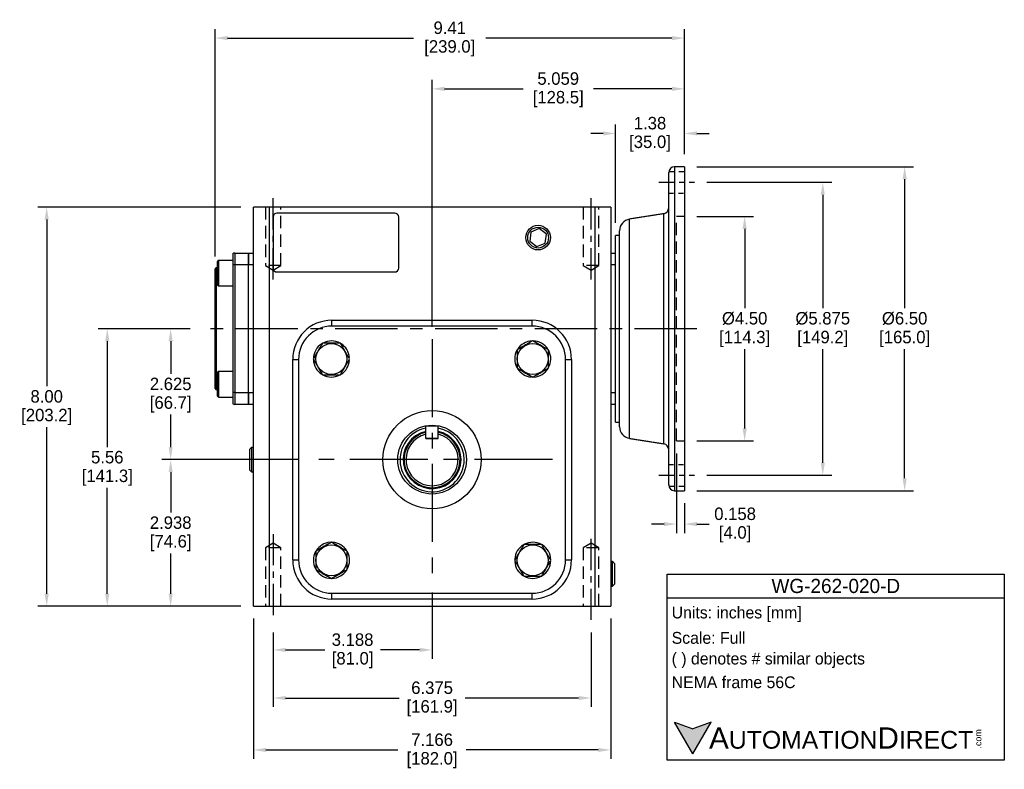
# Model space of a CAD drawing. Header units: inches. Extents: x 77.6 to 113, y 15.6 to 44.1.
# Tile 2 of 3: x 93.2 to 113, y 15.8 to 30.8. Entities that reach past the tile are written whole.
import ezdxf

# ---------------------------------------------------------------- set-up
doc = ezdxf.new("R2010")
doc.units = ezdxf.units.IN
doc.header["$MEASUREMENT"] = 0
doc.linetypes.add('CENTER', pattern=[2, 1.25, -0.25, 0.25, -0.25])
doc.linetypes.add('HIDDEN', pattern=[0.375, 0.25, -0.125])
for name, color, linetype in [('Centerline', 40, 'CENTER'), ('Dimensions', 140, 'Continuous'), ('Hidden', 102, 'HIDDEN'), ('Text', 140, 'Continuous'), ('Warning', 1, 'Continuous')]:
    doc.layers.add(name, color=color, linetype=linetype)
doc.styles.add('\\M+2ABAC\\M+2A6A11', font='txt')
doc.dimstyles.get("Standard").update_dxf_attribs({"dimtxt": 0.25, "dimasz": 0.25, "dimexe": 0.18, "dimexo": 0.25, "dimgap": 0.08, "dimtad": 0, "dimtih": 1, "dimtoh": 1, "dimrnd": 0.0005, "dimzin": 0, "dimdsep": 46, "dimtxsty": 'Standard', "dimcen": 0, "dimadec": 0, "dimazin": 0, "dimtfac": 1, "dimtofl": 0, "dimtmove": 0, "dimatfit": 3, "dimfxl": 0, "dimtolj": 1, "dimtzin": 0, "dimarcsym": 0})

# ---------------------------------------------------------------- blocks, each defined once
blk = doc.blocks.new('*D8')
at = {"layer": 'Defpoints', "color": 0}
for p in [(106.577, 26.878), (106.577, 22.378), (107.786, 22.378)]:
    blk.add_point(p, dxfattribs=at)
at = {"layer": 'Dimensions', "color": 0, "lineweight": -2}
for p, q in [((106.827, 26.878), (107.966, 26.878)), ((107.786, 26.628), (107.786, 25.038)), ((107.786, 22.628), (107.786, 24.218)), ((106.827, 22.378), (107.966, 22.378))]:
    blk.add_line(p, q, dxfattribs=at)
at = {"layer": 'Dimensions', "color": 0}
for points in [[(107.744, 26.628), (107.828, 26.628), (107.786, 26.878)], [(107.744, 22.628), (107.828, 22.628), (107.786, 22.378)]]:
    blk.add_solid(points, dxfattribs=at)
at = {"layer": 'Dimensions', "color": 0, "char_height": 0.25, "attachment_point": 5}
for s, insert in [('\\A1;%%c4.50', (107.786, 24.833)), ('\\A1;[114.3]', (107.786, 24.423))]:
    blk.add_mtext(s, dxfattribs=dict(at, insert=insert))
blk = doc.blocks.new('*D9')
at = {"layer": 'Defpoints', "color": 0}
for p in [(106.419, 22.378), (106.577, 21.38), (106.577, 20.711)]:
    blk.add_point(p, dxfattribs=at)
at = {"layer": 'Dimensions', "color": 0, "lineweight": -2}
for p, q in [((106.419, 22.128), (106.419, 20.531)), ((106.577, 21.13), (106.577, 20.531)), ((106.169, 20.711), (105.919, 20.711)), ((106.827, 20.711), (107.077, 20.711))]:
    blk.add_line(p, q, dxfattribs=at)
at = {"layer": 'Dimensions', "color": 0}
for points in [[(106.169, 20.753), (106.169, 20.67), (106.419, 20.711)], [(106.827, 20.753), (106.827, 20.67), (106.577, 20.711)]]:
    blk.add_solid(points, dxfattribs=at)
at = {"layer": 'Dimensions', "color": 0, "char_height": 0.25, "attachment_point": 5}
for s, insert in [('\\A1;0.158', (107.594, 20.916)), ('\\A1;[4.0]', (107.594, 20.506))]:
    blk.add_mtext(s, dxfattribs=dict(at, insert=insert))
blk = doc.blocks.new('*D10')
at = {"layer": 'Defpoints', "color": 0}
for p in [(98.331, 18.789), (104.705, 18.789), (104.705, 17.224)]:
    blk.add_point(p, dxfattribs=at)
at = {"layer": 'Dimensions', "color": 0, "lineweight": -2}
for p, q in [((98.331, 18.539), (98.331, 17.044)), ((104.705, 18.539), (104.705, 17.044)), ((98.581, 17.224), (100.855, 17.224)), ((104.455, 17.224), (102.181, 17.224))]:
    blk.add_line(p, q, dxfattribs=at)
at = {"layer": 'Dimensions', "color": 0}
for points in [[(98.581, 17.266), (98.581, 17.183), (98.331, 17.224)], [(104.455, 17.266), (104.455, 17.183), (104.705, 17.224)]]:
    blk.add_solid(points, dxfattribs=at)
at = {"layer": 'Dimensions', "color": 0, "char_height": 0.25, "attachment_point": 5}
for s, insert in [('\\A1;6.375', (101.518, 17.429)), ('\\A1;[161.9]', (101.518, 17.019))]:
    blk.add_mtext(s, dxfattribs=dict(at, insert=insert))
blk = doc.blocks.new('*D11')
at = {"layer": 'Defpoints', "color": 0}
for p in [(101.518, 19.588), (98.331, 18.789), (101.518, 18.188)]:
    blk.add_point(p, dxfattribs=at)
at = {"layer": 'Dimensions', "color": 0, "lineweight": -2}
for p, q in [((101.518, 19.338), (101.518, 18.008)), ((98.331, 18.539), (98.331, 18.008)), ((98.581, 18.188), (99.365, 18.188)), ((101.268, 18.188), (100.483, 18.188))]:
    blk.add_line(p, q, dxfattribs=at)
at = {"layer": 'Dimensions', "color": 0}
for points in [[(98.581, 18.23), (98.581, 18.147), (98.331, 18.188)], [(101.268, 18.23), (101.268, 18.147), (101.518, 18.188)]]:
    blk.add_solid(points, dxfattribs=at)
at = {"layer": 'Dimensions', "color": 0, "char_height": 0.25, "attachment_point": 5}
for s, insert in [('\\A1;3.188', (99.924, 18.393)), ('\\A1;[81.0]', (99.924, 17.983))]:
    blk.add_mtext(s, dxfattribs=dict(at, insert=insert))
blk = doc.blocks.new('*D12')
at = {"layer": 'Defpoints', "color": 0}
for p in [(97.935, 19.065), (105.101, 19.065), (105.101, 16.183)]:
    blk.add_point(p, dxfattribs=at)
at = {"layer": 'Dimensions', "color": 0, "lineweight": -2}
for p, q in [((97.935, 18.815), (97.935, 16.003)), ((105.101, 18.815), (105.101, 16.003)), ((98.185, 16.183), (100.834, 16.183)), ((104.851, 16.183), (102.202, 16.183))]:
    blk.add_line(p, q, dxfattribs=at)
at = {"layer": 'Dimensions', "color": 0}
for points in [[(98.185, 16.224), (98.185, 16.141), (97.935, 16.183)], [(104.851, 16.224), (104.851, 16.141), (105.101, 16.183)]]:
    blk.add_solid(points, dxfattribs=at)
at = {"layer": 'Dimensions', "color": 0, "char_height": 0.25, "attachment_point": 5}
for s, insert in [('\\A1;7.166', (101.518, 16.388)), ('\\A1;[182.0]', (101.518, 15.978))]:
    blk.add_mtext(s, dxfattribs=dict(at, insert=insert))
blk = doc.blocks.new('*D13')
at = {"layer": 'Defpoints', "color": 0}
for p in [(96.276, 24.628), (96.918, 24.628), (99.103, 22.003)]:
    blk.add_point(p, dxfattribs=at)
at = {"layer": 'Dimensions', "color": 0, "lineweight": -2}
for p, q in [((96.668, 24.628), (96.096, 24.628)), ((96.276, 24.378), (96.276, 23.725)), ((96.276, 22.253), (96.276, 22.905)), ((98.853, 22.003), (96.096, 22.003))]:
    blk.add_line(p, q, dxfattribs=at)
at = {"layer": 'Dimensions', "color": 0}
for points in [[(96.234, 24.378), (96.317, 24.378), (96.276, 24.628)], [(96.234, 22.253), (96.317, 22.253), (96.276, 22.003)]]:
    blk.add_solid(points, dxfattribs=at)
at = {"layer": 'Dimensions', "color": 0, "char_height": 0.25, "attachment_point": 5}
for s, insert in [('\\A1;2.625', (96.276, 23.52)), ('\\A1;[66.7]', (96.276, 23.11))]:
    blk.add_mtext(s, dxfattribs=dict(at, insert=insert))
blk = doc.blocks.new('*D14')
at = {"layer": 'Defpoints', "color": 0}
for p in [(96.276, 22.003), (99.103, 22.003), (97.935, 19.065)]:
    blk.add_point(p, dxfattribs=at)
at = {"layer": 'Dimensions', "color": 0, "lineweight": -2}
for p, q in [((98.853, 22.003), (96.096, 22.003)), ((96.276, 21.753), (96.276, 20.944)), ((96.276, 19.315), (96.276, 20.124)), ((97.685, 19.065), (96.096, 19.065))]:
    blk.add_line(p, q, dxfattribs=at)
at = {"layer": 'Dimensions', "color": 0}
for points in [[(96.234, 21.753), (96.317, 21.753), (96.276, 22.003)], [(96.234, 19.315), (96.317, 19.315), (96.276, 19.065)]]:
    blk.add_solid(points, dxfattribs=at)
at = {"layer": 'Dimensions', "color": 0, "char_height": 0.25, "attachment_point": 5}
for s, insert in [('\\A1;2.938', (96.276, 20.739)), ('\\A1;[74.6]', (96.276, 20.329))]:
    blk.add_mtext(s, dxfattribs=dict(at, insert=insert))
blk = doc.blocks.new('*D15')
at = {"layer": 'Defpoints', "color": 0}
for p in [(93.79, 27.065), (97.935, 27.065), (97.935, 19.065)]:
    blk.add_point(p, dxfattribs=at)
at = {"layer": 'Dimensions', "color": 0, "lineweight": -2}
for p, q in [((97.685, 27.065), (93.61, 27.065)), ((93.79, 26.815), (93.79, 23.475)), ((93.79, 19.315), (93.79, 22.655)), ((97.685, 19.065), (93.61, 19.065))]:
    blk.add_line(p, q, dxfattribs=at)
at = {"layer": 'Dimensions', "color": 0}
for points in [[(93.748, 26.815), (93.831, 26.815), (93.79, 27.065)], [(93.748, 19.315), (93.831, 19.315), (93.79, 19.065)]]:
    blk.add_solid(points, dxfattribs=at)
at = {"layer": 'Dimensions', "color": 0, "char_height": 0.25, "attachment_point": 5}
for s, insert in [('\\A1;8.00', (93.79, 23.27)), ('\\A1;[203.2]', (93.79, 22.86))]:
    blk.add_mtext(s, dxfattribs=dict(at, insert=insert))
blk = doc.blocks.new('*D16')
at = {"layer": 'Defpoints', "color": 0}
for p in [(106.577, 27.876), (106.577, 21.38), (110.994, 21.38)]:
    blk.add_point(p, dxfattribs=at)
at = {"layer": 'Dimensions', "color": 0, "lineweight": -2}
for p, q in [((106.827, 27.876), (111.174, 27.876)), ((110.994, 27.626), (110.994, 25.038)), ((110.994, 21.63), (110.994, 24.218)), ((106.827, 21.38), (111.174, 21.38))]:
    blk.add_line(p, q, dxfattribs=at)
at = {"layer": 'Dimensions', "color": 0}
for points in [[(110.952, 27.626), (111.036, 27.626), (110.994, 27.876)], [(110.952, 21.63), (111.036, 21.63), (110.994, 21.38)]]:
    blk.add_solid(points, dxfattribs=at)
at = {"layer": 'Dimensions', "color": 0, "char_height": 0.25, "attachment_point": 5}
for s, insert in [('\\A1;%%c6.50', (110.994, 24.833)), ('\\A1;[165.0]', (110.994, 24.423))]:
    blk.add_mtext(s, dxfattribs=dict(at, insert=insert))
blk = doc.blocks.new('*D17')
at = {"layer": 'Defpoints', "color": 0}
for p in [(106.577, 29.437), (106.577, 27.876), (101.518, 24.417)]:
    blk.add_point(p, dxfattribs=at)
at = {"layer": 'Dimensions', "color": 0, "lineweight": -2}
for p, q in [((101.518, 24.667), (101.518, 29.617)), ((106.577, 28.126), (106.577, 29.617)), ((101.768, 29.437), (103.342, 29.437)), ((106.327, 29.437), (104.752, 29.437))]:
    blk.add_line(p, q, dxfattribs=at)
at = {"layer": 'Dimensions', "color": 0}
for points in [[(101.768, 29.479), (101.768, 29.395), (101.518, 29.437)], [(106.327, 29.479), (106.327, 29.395), (106.577, 29.437)]]:
    blk.add_solid(points, dxfattribs=at)
at = {"layer": 'Dimensions', "color": 0, "char_height": 0.25, "attachment_point": 5}
for s, insert in [('\\A1;5.059', (104.047, 29.642)), ('\\A1;[128.5]', (104.047, 29.232))]:
    blk.add_mtext(s, dxfattribs=dict(at, insert=insert))
blk = doc.blocks.new('*D18')
at = {"layer": 'Defpoints', "color": 0}
for p in [(106.577, 30.455), (106.577, 27.876), (97.168, 25.828)]:
    blk.add_point(p, dxfattribs=at)
at = {"layer": 'Dimensions', "color": 0, "lineweight": -2}
for p, q in [((97.168, 26.078), (97.168, 30.635)), ((106.577, 28.126), (106.577, 30.635)), ((97.418, 30.455), (101.146, 30.455)), ((106.327, 30.455), (102.598, 30.455))]:
    blk.add_line(p, q, dxfattribs=at)
at = {"layer": 'Dimensions', "color": 0}
for points in [[(97.418, 30.496), (97.418, 30.413), (97.168, 30.455)], [(106.327, 30.496), (106.327, 30.413), (106.577, 30.455)]]:
    blk.add_solid(points, dxfattribs=at)
at = {"layer": 'Dimensions', "color": 0, "char_height": 0.25, "attachment_point": 5}
for s, insert in [('\\A1;9.41', (101.872, 30.66)), ('\\A1;[239.0]', (101.872, 30.25))]:
    blk.add_mtext(s, dxfattribs=dict(at, insert=insert))
blk = doc.blocks.new('*D19')
at = {"layer": 'Defpoints', "color": 0}
for p in [(106.577, 28.543), (106.577, 27.876), (105.199, 26.498)]:
    blk.add_point(p, dxfattribs=at)
at = {"layer": 'Dimensions', "color": 0, "lineweight": -2}
for p, q in [((105.199, 26.748), (105.199, 28.723)), ((106.577, 28.126), (106.577, 28.723)), ((104.949, 28.543), (104.699, 28.543)), ((106.827, 28.543), (107.077, 28.543))]:
    blk.add_line(p, q, dxfattribs=at)
at = {"layer": 'Dimensions', "color": 0}
for points in [[(104.949, 28.585), (104.949, 28.502), (105.199, 28.543)], [(106.827, 28.585), (106.827, 28.502), (106.577, 28.543)]]:
    blk.add_solid(points, dxfattribs=at)
at = {"layer": 'Dimensions', "color": 0, "char_height": 0.25, "attachment_point": 5}
for s, insert in [('\\A1;1.38', (105.888, 28.748)), ('\\A1;[35.0]', (105.888, 28.338))]:
    blk.add_mtext(s, dxfattribs=dict(at, insert=insert))
blk = doc.blocks.new('*D25')
at = {"layer": 'Defpoints', "color": 0}
for p in [(96.918, 24.628), (95.005, 19.065), (97.935, 19.065)]:
    blk.add_point(p, dxfattribs=at)
at = {"layer": 'Dimensions', "color": 0, "lineweight": -2}
for p, q in [((96.668, 24.628), (94.825, 24.628)), ((95.005, 24.378), (95.005, 22.256)), ((95.005, 19.315), (95.005, 21.436)), ((97.685, 19.065), (94.825, 19.065))]:
    blk.add_line(p, q, dxfattribs=at)
at = {"layer": 'Dimensions', "color": 0}
for points in [[(94.963, 24.378), (95.046, 24.378), (95.005, 24.628)], [(94.963, 19.315), (95.046, 19.315), (95.005, 19.065)]]:
    blk.add_solid(points, dxfattribs=at)
at = {"layer": 'Dimensions', "color": 0, "char_height": 0.25, "attachment_point": 5}
for s, insert in [('\\A1;5.56', (95.005, 22.051)), ('\\A1;[141.3]', (95.005, 21.641))]:
    blk.add_mtext(s, dxfattribs=dict(at, insert=insert))
blk = doc.blocks.new('*D26')
at = {"layer": 'Defpoints', "color": 0}
for p in [(106.777, 27.565), (106.777, 21.69), (109.352, 21.69)]:
    blk.add_point(p, dxfattribs=at)
at = {"layer": 'Dimensions', "color": 0, "lineweight": -2}
for p, q in [((107.027, 27.565), (109.532, 27.565)), ((109.352, 27.315), (109.352, 25.038)), ((109.352, 21.94), (109.352, 24.218)), ((107.027, 21.69), (109.532, 21.69))]:
    blk.add_line(p, q, dxfattribs=at)
at = {"layer": 'Dimensions', "color": 0}
for points in [[(109.311, 27.315), (109.394, 27.315), (109.352, 27.565)], [(109.311, 21.94), (109.394, 21.94), (109.352, 21.69)]]:
    blk.add_solid(points, dxfattribs=at)
at = {"layer": 'Dimensions', "color": 0, "char_height": 0.25, "attachment_point": 5}
for s, insert in [('\\A1;%%C5.875', (109.352, 24.833)), ('\\A1;[149.2]', (109.352, 24.423))]:
    blk.add_mtext(s, dxfattribs=dict(at, insert=insert))

msp = doc.modelspace()

# ---------------------------------------------------------------- hatches: boundary and pattern name
at = {"layer": 'Dimensions'}
msp.add_hatch(color=256, dxfattribs=at).paths.add_polyline_path([(107.1134, 16.7372), (106.7473, 16.6039), (106.3811, 16.7372), (106.7473, 16.1029)])

# ---------------------------------------------------------------- linework, layer by layer
for p, q in [((106.3801, 27.8756), (106.3801, 21.3796)), ((106.577, 27.8756), (106.577, 21.3796)), ((106.262, 26.9121), (106.262, 27.7575)), ((98.2502, 27.0646), (97.9352, 27.0646)), ((97.9352, 19.0646), (97.9352, 27.0646)), ((104.7856, 27.0646), (98.2502, 27.0646)), ((98.2502, 27.0646), (98.2502, 19.0646)), ((104.7856, 19.0646), (104.7856, 27.0646)), ((105.1006, 27.0646), (104.7856, 27.0646)), ((105.1006, 27.0646), (105.1006, 19.0646)), ((98.3289, 26.8678), (98.3289, 25.8441)), ((100.7699, 26.9465), (98.4077, 26.9465)), ((100.8486, 25.8441), (100.8486, 26.8678)), ((106.1626, 24.6276), (106.1626, 26.9345)), ((106.262, 26.9142), (106.262, 26.9213)), ((105.4767, 24.6276), (105.4767, 26.8248)), ((106.262, 26.4882), (106.262, 26.7684)), ((106.262, 22.4881), (106.262, 26.7671)), ((103.4996, 26.565), (103.4759, 26.3847)), ((103.6676, 26.6347), (103.4996, 26.565)), ((103.8119, 26.524), (103.6676, 26.6347)), ((103.7882, 26.3437), (103.8119, 26.524)), ((105.199, 26.1433), (105.199, 26.4977)), ((105.2778, 24.6276), (105.2778, 26.5915)), ((103.4759, 26.3847), (103.6202, 26.2741)), ((103.6202, 26.2741), (103.7882, 26.3437)), ((97.5219, 26.1328), (97.5219, 25.9071)), ((97.5612, 26.1433), (97.8368, 26.1433)), ((97.5612, 26.1433), (97.5612, 25.9071)), ((97.8368, 25.9071), (97.8368, 26.1433)), ((97.8368, 26.1433), (97.8368, 25.9071)), ((97.8368, 26.1433), (97.9352, 26.1433)), ((105.1006, 26.1433), (105.199, 26.1433)), ((105.199, 25.9071), (105.199, 26.1433)), ((97.2069, 25.9715), (97.2069, 25.5108)), ((97.2325, 25.9971), (97.2325, 25.4852)), ((97.5219, 25.9071), (97.5219, 23.3481)), ((97.5612, 25.9071), (97.5219, 25.9071)), ((97.5612, 25.9071), (97.5612, 23.3481)), ((97.8368, 25.9071), (97.5612, 25.9071)), ((97.8368, 23.3481), (97.8368, 25.9071)), ((97.8368, 23.3481), (97.8368, 25.9071)), ((97.9352, 25.9071), (97.8368, 25.9071)), ((105.199, 25.9071), (105.1006, 25.9071)), ((105.199, 25.7229), (105.199, 25.9071)), ((97.1675, 23.4268), (97.1675, 25.8284)), ((97.1872, 25.8481), (97.1872, 24.6276)), ((98.4077, 25.7654), (100.7699, 25.7654)), ((105.199, 24.6276), (105.199, 25.7229)), ((99.51, 24.7981), (103.5258, 24.7981)), ((99.51, 24.68), (99.51, 24.7981)), ((103.5258, 24.68), (99.51, 24.68)), ((103.5258, 24.68), (103.5258, 24.7981)), ((97.1872, 24.6276), (97.1872, 23.4071)), ((105.199, 23.5323), (105.199, 24.6276)), ((105.2778, 22.6637), (105.2778, 24.6276)), ((105.4767, 22.4304), (105.4767, 24.6276)), ((106.1626, 22.3207), (106.1626, 24.6276)), ((98.7226, 19.9949), (98.7226, 24.0107)), ((98.7226, 24.0107), (98.8407, 24.0107)), ((98.8407, 24.0107), (98.8407, 19.9949)), ((99.8475, 24.0485), (99.8607, 24.0495)), ((99.8475, 23.9937), (99.8607, 23.9927)), ((104.1951, 19.9949), (104.1951, 24.0107)), ((104.1951, 24.0107), (104.3132, 24.0107)), ((104.3132, 24.0107), (104.3132, 19.9949)), ((97.2069, 23.7444), (97.2069, 23.514)), ((97.2325, 23.77), (97.2325, 23.514)), ((97.2069, 23.514), (97.2069, 23.2837)), ((97.2325, 23.514), (97.2325, 23.2581)), ((103.5089, 23.6732), (103.5078, 23.66)), ((103.5636, 23.6732), (103.5646, 23.66)), ((105.199, 23.3481), (105.199, 23.5323)), ((97.5219, 23.3481), (97.5219, 23.1224)), ((97.5612, 23.3481), (97.5219, 23.3481)), ((97.5612, 23.3481), (97.8368, 23.3481)), ((97.5612, 23.3481), (97.5612, 23.1119)), ((97.8368, 23.1119), (97.8368, 23.3481)), ((97.8368, 23.3481), (97.8368, 23.1119)), ((97.8368, 23.3481), (97.9352, 23.3481)), ((105.1006, 23.3481), (105.199, 23.3481)), ((105.199, 23.1119), (105.199, 23.3481)), ((97.8368, 23.1119), (97.5612, 23.1119)), ((97.9352, 23.1119), (97.8368, 23.1119)), ((105.199, 23.1119), (105.1006, 23.1119)), ((105.199, 22.7575), (105.199, 23.1119)), ((106.262, 22.4875), (106.262, 22.767)), ((101.3929, 22.426), (101.3929, 22.676)), ((101.6429, 22.676), (101.3929, 22.676)), ((101.3929, 22.426), (101.3929, 22.5109)), ((101.6429, 22.426), (101.6429, 22.676)), ((101.6429, 22.426), (101.6429, 22.5109)), ((101.6429, 22.426), (101.3929, 22.426)), ((101.3929, 22.426), (101.6429, 22.426)), ((106.262, 21.4977), (106.262, 22.3431)), ((106.262, 22.3339), (106.262, 22.3396)), ((97.8612, 22.1956), (97.8612, 22.2115)), ((97.8612, 21.7941), (97.8612, 22.1956)), ((97.8994, 22.2497), (97.8994, 22.231)), ((97.8994, 22.231), (97.8994, 21.7559)), ((99.4722, 20.3324), (99.4712, 20.3456)), ((99.527, 20.3324), (99.528, 20.3456)), ((98.7226, 19.9949), (98.8407, 19.9949)), ((103.1884, 20.0119), (103.1751, 20.0129)), ((103.1884, 19.9571), (103.1751, 19.9561)), ((104.1951, 19.9949), (104.3132, 19.9949)), ((105.1364, 19.7142), (105.1364, 19.9611)), ((105.1746, 19.9229), (105.1746, 19.7142)), ((105.1364, 19.4673), (105.1364, 19.7142)), ((105.1746, 19.7142), (105.1746, 19.5056)), ((99.51, 19.2075), (99.51, 19.3256)), ((99.51, 19.3256), (103.5258, 19.3256)), ((103.5258, 19.2075), (99.51, 19.2075)), ((103.5258, 19.2075), (103.5258, 19.3256)), ((97.9352, 19.0646), (98.2502, 19.0646)), ((98.2502, 19.0646), (104.7856, 19.0646)), ((104.7856, 19.0646), (105.1006, 19.0646))]:
    msp.add_line(p, q)
for centre, radius in [((103.6439, 26.4544), 0.2469), ((103.6439, 26.4544), 0.2087), ((99.4996, 24.0211), 0.3095), ((103.5362, 24.0211), 0.3095), ((101.5179, 22.0028), 0.9843), ((101.5179, 22.0028), 0.689), ((99.4996, 19.9845), 0.3095), ((103.5362, 19.9845), 0.3095)]:
    msp.add_circle(centre, radius)
for centre, radius, start, end in [((106.3801, 27.7575), 0.1181, 90, 180), ((106.1439, 27.0511), 0.1181, 279.09028, 0), ((98.4077, 26.8678), 0.0787, 90, 180), ((100.7699, 26.8678), 0.0787, 0, 90), ((105.514, 26.5915), 0.2362, 99.09028, 180), ((97.5612, 26.0646), 0.0787, 90, 120), ((98.4077, 25.8441), 0.0787, 180, 270), ((100.7699, 25.8441), 0.0787, 270, 0), ((99.51, 24.0107), 0.7874, 90, 180), ((99.51, 24.0107), 0.6693, 90, 180), ((103.5258, 24.0107), 0.7874, 0, 90), ((103.5258, 24.0107), 0.6693, 0, 90), ((99.4996, 24.0211), 0.3622, 122.34207, 178.87328), ((99.4996, 24.0211), 0.3622, 61.30899, 117.73099), ((99.4996, 24.0211), 0.3622, 4.5, 57.88175), ((103.5362, 24.0211), 0.3622, 91.94114, 148.06404), ((103.5362, 24.0211), 0.3622, 32.34207, 88.87328), ((103.5362, 24.0211), 0.3622, 151.12193, 207.65632), ((103.5362, 24.0211), 0.3622, 331.30899, 27.73099), ((99.4996, 24.0211), 0.3622, 181.94114, 238.06404), ((99.4996, 24.0211), 0.3622, 302.26688, 355.5), ((99.4996, 24.0211), 0.3622, 241.12193, 297.65632), ((103.5362, 24.0211), 0.3622, 212.26688, 265.5), ((103.5362, 24.0211), 0.3622, 274.5, 327.88175), ((97.5612, 23.1906), 0.0787, 240, 270), ((101.5179, 22.0028), 0.6435, 101.20065, 0), ((101.5179, 22.0028), 0.5803, 102.79899, 0), ((101.5179, 22.0028), 0.5626, 102.8373, 77.1627), ((101.5179, 22.0028), 0.5232, 103.82171, 76.17829), ((101.5179, 22.0028), 0.6435, 0, 78.79935), ((101.5179, 22.0028), 0.5803, 0, 77.56099), ((105.514, 22.6637), 0.2362, 180, 260.90972), ((106.1439, 22.204), 0.1181, 0, 80.90972), ((106.3801, 21.4977), 0.1181, 180, 270), ((99.4996, 19.9845), 0.3622, 94.5, 147.88175), ((99.4996, 19.9845), 0.3622, 32.26688, 85.5), ((103.5362, 19.9845), 0.3622, 61.12193, 117.65632), ((99.4996, 19.9845), 0.3622, 151.30899, 207.73099), ((99.4996, 19.9845), 0.3622, 331.12193, 27.65632), ((103.5362, 19.9845), 0.3622, 122.26688, 175.5), ((103.5362, 19.9845), 0.3622, 1.94114, 58.06404), ((99.51, 19.9949), 0.7874, 180, 270), ((99.51, 19.9949), 0.6693, 180, 270), ((103.5362, 19.9845), 0.3622, 184.5, 237.88175), ((103.5258, 19.9949), 0.7874, 270, 0), ((103.5258, 19.9949), 0.6693, 270, 0), ((103.5362, 19.9845), 0.3622, 302.34207, 358.87328), ((99.4996, 19.9845), 0.3622, 212.34207, 268.87328), ((99.4996, 19.9845), 0.3622, 271.94114, 328.06404), ((103.5362, 19.9845), 0.3622, 241.30899, 297.73099)]:
    msp.add_arc(centre, radius, start, end)
for points in [[(106.577, 27.8756), (106.3801, 27.8756)], [(106.1626, 26.9345), (105.4767, 26.8248)], [(105.2778, 26.4977), (105.199, 26.4977)], [(97.2325, 25.9971), (97.2069, 25.9715)], [(97.5219, 25.9971), (97.2325, 25.9971)], [(97.1872, 25.8481), (97.1675, 25.8284)], [(97.2069, 25.8481), (97.1872, 25.8481)], [(97.2069, 25.5108), (97.2325, 25.4852)], [(97.2325, 25.4852), (97.5219, 25.4852)], [(97.2325, 23.77), (97.2069, 23.7444)], [(97.5219, 23.77), (97.2325, 23.77)], [(97.1675, 23.4268), (97.1872, 23.4071)], [(97.1872, 23.4071), (97.2069, 23.4071)], [(97.2069, 23.2837), (97.2325, 23.2581)], [(97.2325, 23.2581), (97.5219, 23.2581)], [(105.199, 22.7575), (105.2778, 22.7575)], [(105.4767, 22.4304), (106.1626, 22.3207)], [(97.8994, 22.2497), (97.8612, 22.2115)], [(97.9352, 22.2486), (97.8994, 22.2497)], [(97.8612, 21.7941), (97.8994, 21.7559)], [(97.8994, 21.7559), (97.9352, 21.757)], [(106.3801, 21.3796), (106.577, 21.3796)], [(105.1364, 19.9611), (105.1006, 19.96)], [(105.1746, 19.9229), (105.1364, 19.9611)], [(105.1006, 19.4684), (105.1364, 19.4673)], [(105.1364, 19.4673), (105.1746, 19.5056)]]:
    msp.add_open_spline(points, degree=1)
for points, knots in [([(106.262, 26.7671), (106.2622, 26.7785), (106.2629, 26.8114), (106.2656, 26.8599), (106.2629, 26.8959), (106.2622, 26.908), (106.262, 26.9121)], [0, 0, 0, 0, 0.1704147, 0.4909003, 0.8306193, 1, 1, 1, 1]), ([(99.3178, 24.3361), (99.2961, 24.2986), (99.2522, 24.2225), (99.1904, 24.1155), (99.152, 24.0491), (99.1359, 24.0211)], [0, 0, 0, 0, 0.3599189, 0.7307365, 1, 1, 1, 1]), ([(99.6814, 24.3361), (99.6574, 24.3361), (99.5939, 24.3361), (99.4868, 24.3361), (99.3891, 24.3361), (99.3331, 24.3361), (99.3178, 24.3361)], [0, 0, 0, 0, 0.2004498, 0.5311741, 0.871908, 1, 1, 1, 1]), ([(99.8633, 24.0211), (99.8416, 24.0586), (99.7977, 24.1347), (99.7359, 24.2417), (99.6976, 24.3081), (99.6814, 24.3361)], [0, 0, 0, 0, 0.3599186, 0.7307365, 1, 1, 1, 1]), ([(103.5362, 24.3848), (103.4987, 24.3632), (103.4227, 24.3192), (103.3157, 24.2575), (103.2492, 24.2191), (103.2213, 24.203)], [0, 0, 0, 0, 0.3599188, 0.7307366, 1, 1, 1, 1]), ([(103.8512, 24.203), (103.8137, 24.2246), (103.7376, 24.2685), (103.6306, 24.3303), (103.5642, 24.3687), (103.5362, 24.3848)], [0, 0, 0, 0, 0.3599189, 0.7307365, 1, 1, 1, 1]), ([(103.2213, 24.203), (103.2213, 24.1876), (103.2213, 24.1328), (103.2213, 24.0351), (103.2213, 23.928), (103.2213, 23.8633), (103.2213, 23.8393)], [0, 0, 0, 0, 0.1280923, 0.4589871, 0.7995496, 1, 1, 1, 1]), ([(103.8512, 23.8393), (103.8512, 23.8633), (103.8512, 23.9268), (103.8512, 24.0339), (103.8512, 24.1316), (103.8512, 24.1876), (103.8512, 24.203)], [0, 0, 0, 0, 0.2004498, 0.5311741, 0.871908, 1, 1, 1, 1]), ([(99.1359, 24.0211), (99.1576, 23.9836), (99.2015, 23.9075), (99.2633, 23.8005), (99.3016, 23.7341), (99.3178, 23.7062)], [0, 0, 0, 0, 0.3599188, 0.7307366, 1, 1, 1, 1]), ([(99.6814, 23.7062), (99.7031, 23.7436), (99.747, 23.8197), (99.8088, 23.9267), (99.8471, 23.9932), (99.8633, 24.0211)], [0, 0, 0, 0, 0.3599188, 0.7307362, 1, 1, 1, 1]), ([(99.3178, 23.7062), (99.3331, 23.7062), (99.3879, 23.7062), (99.4856, 23.7062), (99.5927, 23.7062), (99.6574, 23.7062), (99.6814, 23.7062)], [0, 0, 0, 0, 0.1280923, 0.4589871, 0.7995496, 1, 1, 1, 1]), ([(103.2213, 23.8393), (103.2588, 23.8176), (103.3348, 23.7737), (103.4418, 23.7119), (103.5083, 23.6736), (103.5362, 23.6574)], [0, 0, 0, 0, 0.3599188, 0.7307362, 1, 1, 1, 1]), ([(103.5362, 23.6574), (103.5737, 23.6791), (103.6498, 23.723), (103.7568, 23.7848), (103.8232, 23.8231), (103.8512, 23.8393)], [0, 0, 0, 0, 0.3599186, 0.7307365, 1, 1, 1, 1]), ([(106.262, 22.3431), (106.2622, 22.3472), (106.2629, 22.3589), (106.2656, 22.3944), (106.2629, 22.4426), (106.2622, 22.4767), (106.262, 22.4881)], [0, 0, 0, 0, 0.1704146, 0.4909007, 0.8306197, 1, 1, 1, 1]), ([(99.4996, 20.3482), (99.4621, 20.3265), (99.386, 20.2826), (99.279, 20.2208), (99.2126, 20.1825), (99.1846, 20.1663)], [0, 0, 0, 0, 0.3599186, 0.7307365, 1, 1, 1, 1]), ([(99.8146, 20.1663), (99.7771, 20.188), (99.701, 20.2319), (99.594, 20.2937), (99.5275, 20.332), (99.4996, 20.3482)], [0, 0, 0, 0, 0.3599188, 0.7307362, 1, 1, 1, 1]), ([(99.1846, 20.1663), (99.1846, 20.1423), (99.1846, 20.0787), (99.1846, 19.9717), (99.1846, 19.874), (99.1846, 19.8179), (99.1846, 19.8026)], [0, 0, 0, 0, 0.2004498, 0.5311741, 0.871908, 1, 1, 1, 1]), ([(99.8146, 19.8026), (99.8146, 19.8179), (99.8146, 19.8728), (99.8146, 19.9705), (99.8146, 20.0776), (99.8146, 20.1423), (99.8146, 20.1663)], [0, 0, 0, 0, 0.1280923, 0.4589871, 0.7995496, 1, 1, 1, 1]), ([(103.3544, 20.2994), (103.3327, 20.262), (103.2888, 20.1859), (103.227, 20.0789), (103.1887, 20.0124), (103.1725, 19.9845)], [0, 0, 0, 0, 0.3599188, 0.7307362, 1, 1, 1, 1]), ([(103.7181, 20.2994), (103.7028, 20.2994), (103.6479, 20.2994), (103.5502, 20.2994), (103.4431, 20.2994), (103.3784, 20.2994), (103.3544, 20.2994)], [0, 0, 0, 0, 0.1280923, 0.4589871, 0.7995496, 1, 1, 1, 1]), ([(103.8999, 19.9845), (103.8783, 20.022), (103.8343, 20.0981), (103.7726, 20.2051), (103.7342, 20.2715), (103.7181, 20.2994)], [0, 0, 0, 0, 0.3599188, 0.7307366, 1, 1, 1, 1]), ([(103.1725, 19.9845), (103.1942, 19.947), (103.2381, 19.8709), (103.2999, 19.7639), (103.3383, 19.6975), (103.3544, 19.6695)], [0, 0, 0, 0, 0.3599186, 0.7307365, 1, 1, 1, 1]), ([(103.7181, 19.6695), (103.7397, 19.707), (103.7836, 19.7831), (103.8454, 19.8901), (103.8838, 19.9565), (103.8999, 19.9845)], [0, 0, 0, 0, 0.3599189, 0.7307365, 1, 1, 1, 1]), ([(99.1846, 19.8026), (99.2221, 19.781), (99.2982, 19.7371), (99.4052, 19.6753), (99.4716, 19.6369), (99.4996, 19.6208)], [0, 0, 0, 0, 0.3599189, 0.7307365, 1, 1, 1, 1]), ([(99.4996, 19.6208), (99.5371, 19.6424), (99.6132, 19.6864), (99.7202, 19.7481), (99.7866, 19.7865), (99.8146, 19.8026)], [0, 0, 0, 0, 0.3599188, 0.7307366, 1, 1, 1, 1]), ([(103.3544, 19.6695), (103.3784, 19.6695), (103.442, 19.6695), (103.549, 19.6695), (103.6468, 19.6695), (103.7028, 19.6695), (103.7181, 19.6695)], [0, 0, 0, 0, 0.2004498, 0.5311741, 0.871908, 1, 1, 1, 1])]:
    msp.add_open_spline(points, degree=3, knots=knots)
at = {"layer": 'Centerline', "ltscale": 0.25}
for p, q in [((106.062, 27.5651), (106.777, 27.5651)), ((106.062, 21.6901), (106.777, 21.6901))]:
    msp.add_line(p, q, dxfattribs=at)
at = {"layer": 'Centerline', "ltscale": 0.5}
for p, q in [((98.3305, 25.6174), (98.3305, 27.3402)), ((104.7053, 25.6174), (104.7053, 27.3402)), ((98.3305, 20.5119), (98.3305, 18.789)), ((104.7053, 18.789), (104.7053, 20.5119))]:
    msp.add_line(p, q, dxfattribs=at)
at = {"layer": 'Centerline'}
msp.add_line((106.827, 24.6276), (96.9175, 24.6276), dxfattribs=at)
at = {"layer": 'Centerline', "ltscale": 1.25}
for p, q in [((101.5179, 24.4174), (101.5179, 19.5882)), ((103.9325, 22.0028), (99.1033, 22.0028))]:
    msp.add_line(p, q, dxfattribs=at)
at = {"layer": 'Hidden', "ltscale": 0.35}
for p, q in [((106.2645, 27.7816), (106.577, 27.7816)), ((106.262, 27.3486), (106.577, 27.3486)), ((106.262, 21.9066), (106.577, 21.9066)), ((106.2645, 21.4736), (106.577, 21.4736))]:
    msp.add_line(p, q, dxfattribs=at)
at = {"layer": 'Hidden'}
for p, q in [((98.1743, 27.0646), (98.1743, 25.893)), ((98.4868, 25.893), (98.4868, 27.0646)), ((104.5491, 27.0646), (104.5491, 25.893)), ((104.8616, 25.893), (104.8616, 27.0646)), ((106.4195, 22.3776), (106.4195, 26.8776)), ((106.577, 26.8776), (106.4195, 26.8776)), ((98.4868, 25.893), (98.1743, 25.893)), ((98.1743, 25.893), (98.3305, 25.7991)), ((98.3305, 25.7991), (98.4868, 25.893)), ((104.8616, 25.893), (104.5491, 25.893)), ((104.5491, 25.893), (104.7053, 25.7991)), ((104.7053, 25.7991), (104.8616, 25.893)), ((106.4195, 22.3776), (106.577, 22.3776)), ((98.3305, 20.3301), (98.1743, 20.2363)), ((98.4868, 20.2363), (98.1743, 20.2363)), ((98.1743, 20.2363), (98.1743, 19.0646)), ((98.4868, 20.2363), (98.3305, 20.3301)), ((98.4868, 19.0646), (98.4868, 20.2363)), ((104.7053, 20.3301), (104.5491, 20.2363)), ((104.8616, 20.2363), (104.5491, 20.2363)), ((104.5491, 20.2363), (104.5491, 19.0646)), ((104.8616, 20.2363), (104.7053, 20.3301)), ((104.8616, 19.0646), (104.8616, 20.2363))]:
    msp.add_line(p, q, dxfattribs=at)
at = {"layer": 'Text'}
for p, q in [((106.2341, 19.7061), (112.9923, 19.7061)), ((106.2341, 15.9769), (106.2341, 19.7061)), ((112.9923, 19.7061), (112.9923, 15.9769)), ((106.2341, 19.232), (112.9923, 19.232)), ((106.7473, 16.1029), (106.3811, 16.7372)), ((106.3811, 16.7372), (106.7473, 16.6039)), ((106.7473, 16.1029), (107.1134, 16.7372)), ((107.1134, 16.7372), (106.7473, 16.6039)), ((112.9923, 15.9769), (106.2341, 15.9769))]:
    msp.add_line(p, q, dxfattribs=at)
at = {"layer": 'Warning'}
msp.add_line((112.9923, 15.9769), (112.9923, 15.9769), dxfattribs=at)

# ---------------------------------------------------------------- texts
at = {"layer": 'Text', "style": '\\M+2ABAC\\M+2A6A11'}
for s, insert, char_height, width, attachment_point in [('WG-262-020-D', (109.6132, 19.469), 0.284478, 6.758259, 5), ('{\\fArial|b0|i0|c0|p34;     \\H1.2x;A\\H0.8333x;UTOMATION\\H1.2x;D\\H0.8333x;IRECT}', (106.3811, 16.4195), 0.355598, 6.034513, 4)]:
    msp.add_mtext(s, dxfattribs=dict(at, insert=insert, char_height=char_height, width=width, attachment_point=attachment_point))
at = {"layer": 'Text', "char_height": 0.237065, "attachment_point": 4}
for s, insert, width in [(' Units: inches [mm]', (106.2341, 18.9024), 8.51545), (' Scale: Full', (106.2341, 18.4283), 8.492321), (' ( ) denotes # similar objects', (106.2341, 17.979), 8.492321), (' NEMA frame 56C', (106.2341, 17.5386), 8.492321)]:
    msp.add_mtext(s, dxfattribs=dict(at, insert=insert, width=width))
at = {"layer": 'Text', "insert": (112.4048, 16.2116), "char_height": 0.128015, "width": 0.379353, "attachment_point": 1, "rotation": 90, "style": '\\M+2ABAC\\M+2A6A11'}
msp.add_mtext('{\\fArial|b0|i0|c0|p34;.com}', dxfattribs=at)

# ---------------------------------------------------------------- dimensions: what is measured, and where the dimension line sits
at = {"layer": 'Dimensions'}
for base, p1, p2, override, picture, middle in [((106.577, 30.4546), (97.1675, 25.8284), (106.577, 27.8756), {"dimpost": '\\X'}, '*D18', (101.8722, 30.4546)), ((106.577, 29.4369), (101.5179, 24.4174), (106.577, 27.8756), {"dimdec": 3, "dimpost": '\\X'}, '*D17', (104.0474, 29.4369)), ((106.577, 28.5434), (105.199, 26.4977), (106.577, 27.8756), {"dimpost": '\\X'}, '*D19', (105.888, 28.5434)), ((106.57697, 20.7113), (106.41949, 22.3776), (106.57697, 21.37957), {"dimdec": 3, "dimpost": '\\X'}, '*D9', (107.59447, 20.7113)), ((101.5179, 18.1884), (98.3305, 18.789), (101.5179, 19.5882), {"dimdec": 3, "dimpost": '\\X'}, '*D11', (99.9242, 18.1884)), ((105.1006, 16.1828), (97.9352, 19.0646), (105.1006, 19.0646), {"dimdec": 3, "dimpost": '\\X'}, '*D12', (101.5179, 16.1828)), ((104.7053, 17.2243), (98.3305, 18.789), (104.7053, 18.789), {"dimdec": 3, "dimpost": '\\X'}, '*D10', (101.5179, 17.2243))]:
    dim = msp.add_linear_dim(base=base, p1=p1, p2=p2, dimstyle='Standard', override=override, dxfattribs=at)
    dim.commit()
    dim.dimension.update_dxf_attribs({"geometry": picture, "text_midpoint": middle})
for base, p1, p2, text, override, picture, middle in [((110.9939, 21.3796), (106.577, 27.8756), (106.577, 21.3796), '%%c<>', {"dimpost": '\\X'}, '*D16', (110.9939, 24.6276)), ((109.3524, 21.6901), (106.777, 27.5651), (106.777, 21.6901), '%%C<>', {"dimdec": 3, "dimpost": '\\X'}, '*D26', (109.3524, 24.6276)), ((107.7861, 22.3776), (106.577, 26.8776), (106.577, 22.3776), '%%c<>', {"dimpost": '\\X'}, '*D8', (107.7861, 24.6276))]:
    dim = msp.add_linear_dim(base=base, p1=p1, p2=p2, angle=90, text=text, dimstyle='Standard', override=override, dxfattribs=at)
    dim.commit()
    dim.dimension.update_dxf_attribs({"geometry": picture, "text_midpoint": middle})
for base, p1, p2, override, picture, middle in [((93.7898, 27.0646), (97.9352, 19.0646), (97.9352, 27.0646), {"dimpost": '\\X'}, '*D15', (93.7898, 23.0646)), ((95.0046, 19.0646), (96.9175, 24.6276), (97.9352, 19.0646), {"dimpost": '\\X'}, '*D25', (95.0046, 21.8461)), ((96.2758, 24.6276), (99.1033, 22.0028), (96.9175, 24.6276), {"dimdec": 3, "dimpost": '\\X'}, '*D13', (96.2758, 23.3152)), ((96.2758, 22.0028), (97.9352, 19.0646), (99.1033, 22.0028), {"dimdec": 3, "dimpost": '\\X'}, '*D14', (96.2758, 20.5337))]:
    dim = msp.add_linear_dim(base=base, p1=p1, p2=p2, angle=90, dimstyle='Standard', override=override, dxfattribs=at)
    dim.commit()
    dim.dimension.update_dxf_attribs({"geometry": picture, "text_midpoint": middle})

doc.saveas('drawing.dxf')
